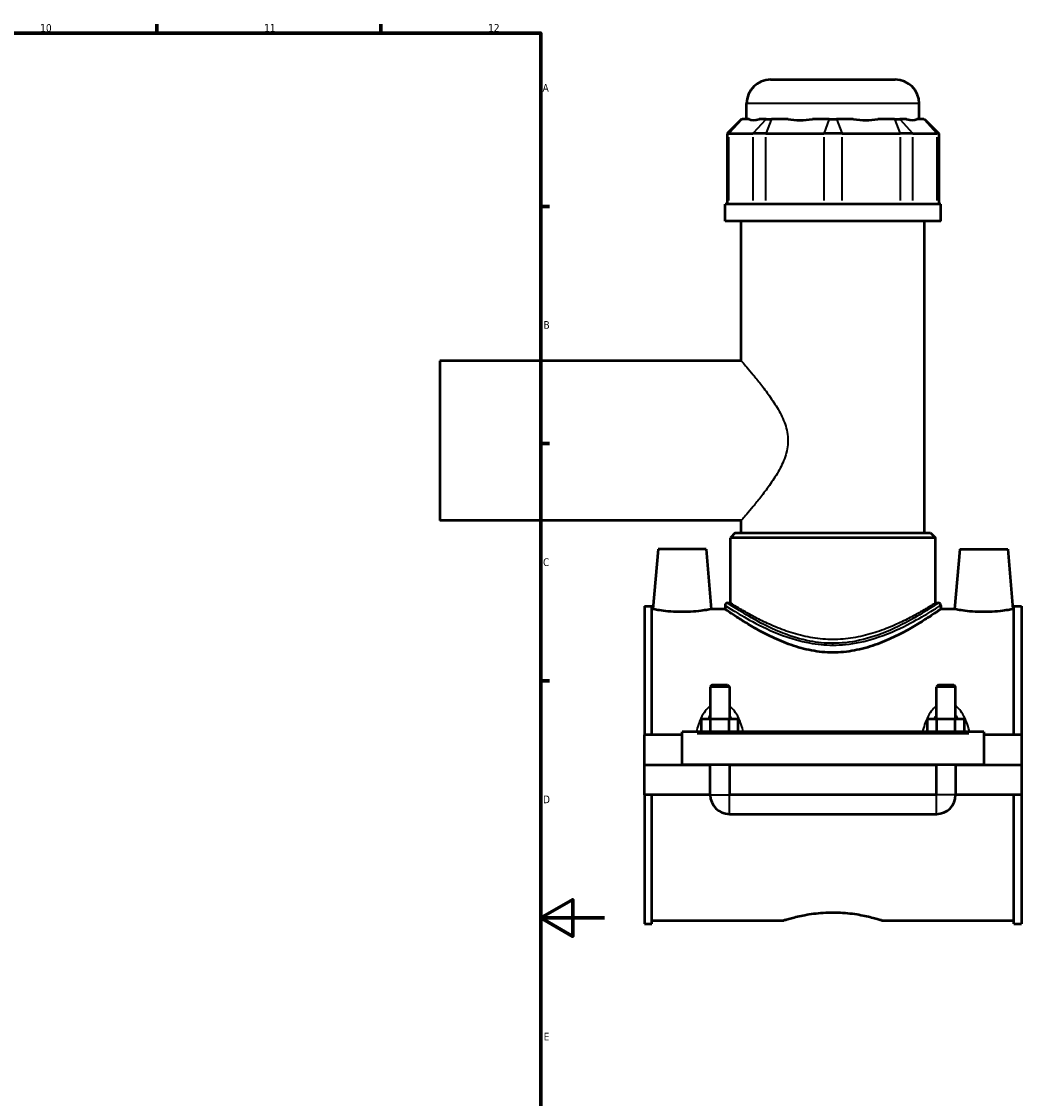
# Model space of a CAD drawing. Header units: millimetres. Extents: x -251 to 971, y -113 to 1138.
# Tile 5 of 6: x 659 to 971, y 241 to 578. Entities that reach past the tile are written whole.
import ezdxf

# ---------------------------------------------------------------- set-up
doc = ezdxf.new("R2010")
doc.units = ezdxf.units.MM
for name, color, linetype, lineweight in [('Border (ANSI)', 7, 'Continuous', 70), ('Visible (ANSI)', 7, 'Continuous', 50), ('Visible Narrow (ANSI)', 7, 'Continuous', 35)]:
    doc.layers.add(name, color=color, linetype=linetype, lineweight=lineweight)
doc.styles.add('Note Text (ANSI)', font='tahoma.ttf')

# ---------------------------------------------------------------- blocks, each defined once
blk = doc.blocks.new('Borders Default Border')
at = {"layer": 'Border (ANSI)'}
for p, q in [((700.83, 574), (700.83, 576.8)), ((770.92, 574), (770.92, 576.8)), ((821, 519.75), (823.8, 519.75)), ((821, 445.5), (823.8, 445.5)), ((821, 371.25), (823.8, 371.25))]:
    blk.add_line(p, q, dxfattribs=at)
at = {"layer": 'Border (ANSI)', "flags": 128}
for points in [[(20, 20), (20, 574), (821, 574), (821, 20), (20, 20)], [(841, 297), (821, 297), (831, 302.77), (831, 291.23), (821, 297)]]:
    blk.add_lwpolyline(points, dxfattribs=at)
at = {"layer": 'Border (ANSI)', "color": 5, "true_color": 0x0000ff, "char_height": 2.4, "attachment_point": 7, "style": 'Note Text (ANSI)'}
for s, insert in [('10', (664.35, 574.35)), ('11', (734.43, 574.4)), ('12', (804.52, 574.4)), ('A', (821.58, 555.68)), ('B', (821.87, 481.43)), ('C', (821.71, 407.13)), ('D', (821.72, 332.93)), ('E', (821.91, 258.68))]:
    blk.add_mtext(s, dxfattribs=dict(at, insert=insert))

msp = doc.modelspace()

# ---------------------------------------------------------------- linework, layer by layer
at = {"layer": 'Visible (ANSI)'}
for p, q in [((892.95, 559.41), (931.95, 559.41)), ((885.45, 547.02), (885.45, 551.91)), ((939.45, 547.02), (939.45, 551.91)), ((883.82, 547.02), (879.32, 542.52)), ((883.82, 547.02), (884.04, 547.02)), ((886.21, 547.02), (884.04, 547.02)), ((891.55, 547.02), (889.38, 547.02)), ((891.55, 547.02), (893.18, 547.02)), ((898.41, 547.02), (893.18, 547.02)), ((911.3, 547.02), (906.06, 547.02)), ((911.3, 547.02), (913.6, 547.02)), ((918.83, 547.02), (913.6, 547.02)), ((931.72, 547.02), (926.48, 547.02)), ((931.72, 547.02), (933.34, 547.02)), ((935.51, 547.02), (933.34, 547.02)), ((940.85, 547.02), (938.68, 547.02)), ((940.85, 547.02), (941.08, 547.02)), ((941.08, 547.02), (945.58, 542.52)), ((879.89, 542.52), (879.32, 542.52)), ((879.32, 542.52), (879.32, 520.47)), ((879.89, 542.52), (887.39, 542.52)), ((891.45, 542.52), (887.39, 542.52)), ((891.45, 542.52), (909.58, 542.52)), ((915.32, 542.52), (909.58, 542.52)), ((915.32, 542.52), (933.44, 542.52)), ((937.5, 542.52), (933.44, 542.52)), ((937.5, 542.52), (945.01, 542.52)), ((945.58, 542.52), (945.01, 542.52)), ((945.58, 542.52), (945.58, 520.47)), ((946.2, 520.47), (878.7, 520.47)), ((878.7, 515.16), (878.7, 520.47)), ((946.2, 515.16), (946.2, 520.47)), ((946.2, 515.16), (878.7, 515.16)), ((883.76, 471.41), (883.76, 515.16)), ((941.14, 417.51), (941.14, 515.16)), ((789.45, 471.41), (789.45, 421.41)), ((883.76, 471.41), (789.45, 471.41)), ((883.76, 421.41), (789.45, 421.41)), ((883.76, 417.51), (883.76, 421.41)), ((881.89, 417.51), (880.39, 416.01)), ((944.51, 416.01), (880.39, 416.01)), ((880.39, 395.61), (880.39, 416.01)), ((881.89, 417.51), (943.01, 417.51)), ((943.01, 417.51), (944.51, 416.01)), ((944.51, 395.61), (944.51, 416.01)), ((857.75, 412.41), (856.11, 393.66)), ((872.75, 412.41), (857.75, 412.41)), ((872.75, 412.41), (874.39, 393.66)), ((952.15, 412.41), (950.51, 393.66)), ((952.15, 412.41), (967.15, 412.41)), ((967.15, 412.41), (968.79, 393.66)), ((853.45, 394.64), (853.45, 354.29)), ((853.45, 394.64), (855.81, 394.64)), ((855.81, 354.29), (855.81, 394.64)), ((878.7, 394.86), (878.7, 393.66)), ((879.45, 395.61), (880.39, 395.61)), ((944.51, 395.61), (945.45, 395.61)), ((946.2, 394.86), (946.2, 393.66)), ((969.09, 354.29), (969.09, 394.64)), ((969.09, 394.64), (971.45, 394.64)), ((971.45, 394.64), (971.45, 354.29)), ((856.11, 393.66), (855.81, 393.66)), ((878.7, 393.66), (874.39, 393.66)), ((950.51, 393.66), (946.2, 393.66)), ((969.09, 393.66), (968.79, 393.66)), ((874.65, 369.96), (874.05, 369.36)), ((880.05, 369.36), (874.05, 369.36)), ((874.05, 369.36), (874.05, 359.29)), ((874.65, 369.96), (879.45, 369.96)), ((879.45, 369.96), (880.05, 369.36)), ((880.05, 369.36), (880.05, 359.29)), ((945.45, 369.96), (944.85, 369.36)), ((950.85, 369.36), (944.85, 369.36)), ((944.85, 359.29), (944.85, 369.36)), ((945.45, 369.96), (950.25, 369.96)), ((950.25, 369.96), (950.85, 369.36)), ((950.85, 359.29), (950.85, 369.36)), ((871.27, 355.29), (871.27, 359.29)), ((871.27, 359.29), (874.16, 359.29)), ((874.16, 355.29), (874.16, 359.29)), ((874.16, 359.29), (879.93, 359.29)), ((879.93, 355.29), (879.93, 359.29)), ((879.93, 359.29), (882.82, 359.29)), ((882.82, 355.29), (882.82, 359.29)), ((942.07, 355.29), (942.07, 359.29)), ((942.07, 359.29), (944.96, 359.29)), ((944.96, 355.29), (944.96, 359.29)), ((944.96, 359.29), (950.73, 359.29)), ((950.73, 355.29), (950.73, 359.29)), ((950.73, 359.29), (953.62, 359.29)), ((953.62, 355.29), (953.62, 359.29)), ((865.25, 354.29), (853.45, 354.29)), ((853.45, 344.96), (853.45, 354.29)), ((865.25, 354.79), (865.25, 355.29)), ((959.65, 355.29), (865.25, 355.29)), ((865.25, 344.96), (865.25, 354.79)), ((959.65, 355.29), (959.65, 354.79)), ((959.65, 354.79), (959.65, 344.96)), ((971.45, 354.29), (959.65, 354.29)), ((971.45, 354.29), (971.45, 344.96)), ((853.45, 344.96), (865.25, 344.96)), ((853.45, 335.54), (853.45, 344.86)), ((874.05, 344.86), (853.45, 344.86)), ((959.65, 344.96), (865.25, 344.96)), ((874.05, 344.96), (874.05, 344.86)), ((874.05, 335.54), (874.05, 344.86)), ((880.05, 344.96), (880.05, 344.86)), ((944.85, 344.86), (880.05, 344.86)), ((880.05, 344.86), (880.05, 335.54)), ((944.85, 344.86), (944.85, 344.96)), ((944.85, 335.54), (944.85, 344.86)), ((950.85, 344.86), (950.85, 344.96)), ((971.45, 344.86), (950.85, 344.86)), ((950.85, 344.86), (950.85, 335.54)), ((959.65, 344.96), (971.45, 344.96)), ((971.45, 344.86), (971.45, 335.54)), ((874.05, 335.54), (853.45, 335.54)), ((853.45, 335.54), (853.45, 295.19)), ((855.81, 295.19), (855.81, 335.54)), ((944.85, 335.54), (880.05, 335.54)), ((971.45, 335.54), (950.85, 335.54)), ((969.09, 295.19), (969.09, 335.54)), ((971.45, 335.54), (971.45, 295.19)), ((880.05, 329.54), (944.85, 329.54)), ((853.45, 295.19), (855.81, 295.19)), ((896.77, 296.16), (855.81, 296.16)), ((969.09, 296.16), (928.13, 296.16)), ((969.09, 295.19), (971.45, 295.19))]:
    msp.add_line(p, q, dxfattribs=at)
for centre, radius, start, end in [((892.95, 551.91), 7.5, 90, 180), ((931.95, 551.91), 7.5, 0, 90), ((879.45, 394.86), 0.75, 90, 180), ((945.45, 394.86), 0.75, 0, 90), ((880.05, 335.54), 6, 180, 270), ((944.85, 335.54), 6, 270, 0)]:
    msp.add_arc(centre, radius, start, end, dxfattribs=at)
for major_axis, ratio, start_param, end_param in [((-26.48, -26.48), 0.198912, 0.042463, 0.350237), ((22.45, 22.45), 0.668179, 3.576754, 3.884528), ((-22.45, 22.45), 0.668179, 2.398657, 2.706431), ((-26.48, 26.48), 0.198912, 2.791356, 3.09913)]:
    msp.add_ellipse((912.45, 573.71), major_axis=major_axis, ratio=ratio, start_param=start_param, end_param=end_param, dxfattribs=at)
for points, knots in [([(865.25, 392.79), (864.09, 392.79), (862.86, 392.83), (860.6, 393), (859.58, 393.12), (857.96, 393.34), (857.26, 393.46), (856.34, 393.62), (856.11, 393.66), (856.11, 393.66)], [2.773281, 2.773281, 2.773281, 2.773281, 3.120289, 3.120289, 3.467297, 3.467297, 3.813609, 3.813609, 4.159921, 4.159921, 4.159921, 4.159921]), ([(874.39, 393.66), (874.39, 393.66), (874.16, 393.62), (873.23, 393.46), (872.53, 393.34), (870.92, 393.12), (869.89, 393), (867.64, 392.83), (866.4, 392.79), (865.25, 392.79)], [6.933202, 6.933202, 6.933202, 6.933202, 7.279514, 7.279514, 7.625826, 7.625826, 7.972834, 7.972834, 8.319842, 8.319842, 8.319842, 8.319842]), ([(912.45, 380.09), (910.22, 380.09), (907.96, 380.31), (903.53, 381.14), (901.37, 381.75), (897.26, 383.18), (895.31, 384.02), (891.7, 385.72), (890.05, 386.6), (887.14, 388.24), (885.76, 389.06), (883.31, 390.58), (882.23, 391.28), (880.49, 392.44), (879.81, 392.9), (878.92, 393.51), (878.7, 393.66), (878.7, 393.66)], [0, 0, 0, 0, 0.669491, 0.669491, 1.338983, 1.338983, 2.008474, 2.008474, 2.677965, 2.677965, 3.338457, 3.338457, 3.998948, 3.998948, 4.659439, 4.659439, 5.31993, 5.31993, 5.31993, 5.31993]), ([(946.2, 393.66), (946.2, 393.66), (945.98, 393.51), (945.09, 392.9), (944.41, 392.44), (942.66, 391.28), (941.58, 390.58), (939.13, 389.06), (937.76, 388.24), (934.85, 386.6), (933.19, 385.72), (929.59, 384.02), (927.64, 383.18), (923.53, 381.75), (921.36, 381.14), (916.94, 380.31), (914.68, 380.09), (912.45, 380.09)], [15.959789, 15.959789, 15.959789, 15.959789, 16.62028, 16.62028, 17.280771, 17.280771, 17.941262, 17.941262, 18.601753, 18.601753, 19.271244, 19.271244, 19.940736, 19.940736, 20.610227, 20.610227, 21.279719, 21.279719, 21.279719, 21.279719]), ([(959.65, 392.79), (958.49, 392.79), (957.26, 392.83), (955, 393), (953.98, 393.12), (952.36, 393.34), (951.66, 393.46), (950.74, 393.62), (950.51, 393.66), (950.51, 393.66)], [0, 0, 0, 0, 0.347008, 0.347008, 0.694017, 0.694017, 1.040329, 1.040329, 1.38664, 1.38664, 1.38664, 1.38664]), ([(968.79, 393.66), (968.79, 393.66), (968.56, 393.62), (967.63, 393.46), (966.93, 393.34), (965.32, 393.12), (964.29, 393), (962.04, 392.83), (960.8, 392.79), (959.65, 392.79)], [4.159921, 4.159921, 4.159921, 4.159921, 4.506233, 4.506233, 4.852545, 4.852545, 5.199553, 5.199553, 5.546561, 5.546561, 5.546561, 5.546561]), ([(896.77, 296.16), (896.77, 296.16), (896.86, 296.2), (897.26, 296.32), (897.57, 296.42), (898.37, 296.66), (898.87, 296.8), (900.02, 297.11), (900.67, 297.28), (902.74, 297.77), (904.5, 298.11), (907.39, 298.49), (908.4, 298.59), (910.43, 298.72), (911.46, 298.76), (912.45, 298.76)], [7.142932, 7.142932, 7.142932, 7.142932, 7.440495, 7.440495, 7.738058, 7.738058, 8.035621, 8.035621, 8.333184, 8.333184, 8.928547, 8.928547, 9.226228, 9.226228, 9.52391, 9.52391, 9.52391, 9.52391]), ([(912.45, 298.76), (913.44, 298.76), (914.46, 298.72), (916.5, 298.59), (917.5, 298.49), (920.4, 298.11), (922.15, 297.77), (924.23, 297.28), (924.88, 297.11), (926.03, 296.8), (926.52, 296.66), (927.33, 296.42), (927.63, 296.32), (928.03, 296.2), (928.13, 296.16), (928.13, 296.16)], [0, 0, 0, 0, 0.297682, 0.297682, 0.595363, 0.595363, 1.190726, 1.190726, 1.488289, 1.488289, 1.785852, 1.785852, 2.083415, 2.083415, 2.380977, 2.380977, 2.380977, 2.380977])]:
    msp.add_open_spline(points, degree=3, knots=knots, dxfattribs=at)
at = {"layer": 'Visible Narrow (ANSI)'}
for p, q in [((939.12, 551.91), (885.78, 551.91)), ((883.84, 546.8), (880.09, 542.75)), ((891.34, 546.8), (887.6, 542.75)), ((893.09, 546.8), (891.54, 542.75)), ((911.21, 546.8), (909.66, 542.75)), ((913.68, 546.8), (915.23, 542.75)), ((931.81, 546.8), (933.36, 542.75)), ((933.55, 546.8), (937.29, 542.75)), ((941.06, 546.8), (944.8, 542.75)), ((879.89, 521.58), (879.89, 541.42)), ((887.39, 541.42), (887.39, 521.58)), ((891.45, 521.58), (891.45, 541.42)), ((909.58, 541.42), (909.58, 521.58)), ((915.32, 521.58), (915.32, 541.42)), ((933.44, 541.42), (933.44, 521.58)), ((937.5, 521.58), (937.5, 541.42)), ((945.01, 541.42), (945.01, 521.58)), ((869.97, 354.79), (954.93, 354.79)), ((874.08, 335.54), (880.01, 335.54)), ((880.05, 329.58), (880.05, 335.5)), ((944.85, 329.58), (944.85, 335.5)), ((950.81, 335.54), (944.88, 335.54))]:
    msp.add_line(p, q, dxfattribs=at)
msp.add_ellipse((912.45, 382.41), major_axis=(0, 0.75), ratio=0.000202, start_param=4.754844, end_param=5.519032, dxfattribs=at)
for points, knots in [([(883.76, 471.41), (883.76, 471.41), (883.91, 471.24), (884.5, 470.56), (884.95, 470.04), (886.07, 468.73), (886.75, 467.93), (888.23, 466.13), (889.04, 465.13), (890.71, 462.99), (891.64, 461.77), (893.51, 459.13), (894.45, 457.71), (896.15, 454.72), (896.92, 453.16), (898.04, 449.89), (898.38, 448.19), (898.38, 446.41)], [12.426806, 12.426806, 12.426806, 12.426806, 12.929702, 12.929702, 13.432599, 13.432599, 13.935496, 13.935496, 14.438393, 14.438393, 14.971063, 14.971063, 15.503733, 15.503733, 16.036404, 16.036404, 16.569074, 16.569074, 16.569074, 16.569074]), ([(898.38, 446.41), (898.38, 444.64), (898.04, 442.94), (896.92, 439.67), (896.15, 438.11), (894.45, 435.12), (893.51, 433.7), (891.64, 431.06), (890.71, 429.84), (889.04, 427.7), (888.23, 426.7), (886.75, 424.9), (886.07, 424.1), (884.95, 422.78), (884.5, 422.27), (883.91, 421.59), (883.76, 421.41), (883.76, 421.41)], [0, 0, 0, 0, 0.53267, 0.53267, 1.065341, 1.065341, 1.598011, 1.598011, 2.130681, 2.130681, 2.633578, 2.633578, 3.136475, 3.136475, 3.639372, 3.639372, 4.142269, 4.142269, 4.142269, 4.142269]), ([(878.7, 394.86), (878.7, 394.86), (878.7, 394.86), (878.75, 394.83), (879.65, 394.24), (882.73, 392.34), (884.8, 391.1), (889.96, 388.33), (893.12, 386.78), (899.28, 384.49), (902.1, 383.65), (907.47, 382.66), (909.96, 382.41), (912.45, 382.41)], [-15.888583, -15.888583, -15.888583, -15.888583, -15.851161, -15.851161, -14.601792, -14.601792, -13.443092, -13.443092, -12.212055, -12.212055, -11.314917, -11.314917, -10.591957, -10.591957, -10.591957, -10.591957]), ([(912.45, 382.97), (910.01, 382.97), (907.58, 383.22), (902.33, 384.23), (899.57, 385.09), (893.55, 387.41), (890.46, 388.98), (885.41, 391.79), (883.39, 393.05), (880.38, 394.98), (879.5, 395.58), (879.45, 395.61), (879.45, 395.61), (879.45, 395.61)], [10.591957, 10.591957, 10.591957, 10.591957, 11.314917, 11.314917, 12.212055, 12.212055, 13.443092, 13.443092, 14.601792, 14.601792, 15.851161, 15.851161, 15.888583, 15.888583, 15.888583, 15.888583]), ([(912.45, 384.19), (910.35, 384.19), (908.22, 384.36), (904.03, 385.03), (901.97, 385.52), (898.05, 386.7), (896.19, 387.39), (892.75, 388.83), (891.17, 389.57), (888.39, 390.96), (887.08, 391.66), (884.75, 392.97), (883.73, 393.57), (882.07, 394.56), (881.43, 394.96), (880.59, 395.48), (880.39, 395.61), (880.39, 395.61)], [0, 0, 0, 0, 0.628361, 0.628361, 1.256722, 1.256722, 1.885083, 1.885083, 2.513444, 2.513444, 3.136536, 3.136536, 3.759628, 3.759628, 4.38272, 4.38272, 5.005812, 5.005812, 5.005812, 5.005812]), ([(945.45, 395.61), (945.45, 395.61), (945.31, 395.53), (944.5, 394.99), (943.39, 394.24), (940.09, 392.18), (937.81, 390.81), (932.24, 387.88), (928.86, 386.3), (922.34, 384.19), (919.37, 383.49), (915.03, 383.04), (913.74, 382.97), (912.45, 382.97)], [26.480543, 26.480543, 26.480543, 26.480543, 26.985869, 26.985869, 28.045567, 28.045567, 29.213512, 29.213512, 30.475154, 30.475154, 31.394538, 31.394538, 31.775871, 31.775871, 31.775871, 31.775871]), ([(944.51, 395.61), (944.51, 395.61), (944.31, 395.48), (943.46, 394.96), (942.83, 394.56), (941.17, 393.57), (940.15, 392.97), (937.82, 391.66), (936.5, 390.96), (933.72, 389.57), (932.15, 388.83), (928.71, 387.39), (926.85, 386.7), (922.93, 385.52), (920.87, 385.03), (916.68, 384.36), (914.54, 384.19), (912.45, 384.19)], [15.017435, 15.017435, 15.017435, 15.017435, 15.640527, 15.640527, 16.263618, 16.263618, 16.88671, 16.88671, 17.509802, 17.509802, 18.138163, 18.138163, 18.766524, 18.766524, 19.394885, 19.394885, 20.023246, 20.023246, 20.023246, 20.023246]), ([(912.45, 382.41), (913.77, 382.41), (915.09, 382.48), (919.52, 382.92), (922.56, 383.61), (929.23, 385.69), (932.69, 387.24), (938.39, 390.13), (940.71, 391.48), (944.09, 393.51), (945.23, 394.24), (946.06, 394.78), (946.2, 394.86), (946.2, 394.86)], [-31.775871, -31.775871, -31.775871, -31.775871, -31.394538, -31.394538, -30.475154, -30.475154, -29.213512, -29.213512, -28.045567, -28.045567, -26.985869, -26.985869, -26.480543, -26.480543, -26.480543, -26.480543]), ([(874.05, 363.35), (873.73, 363.12), (873.44, 362.86), (872.64, 362.04), (872.19, 361.43), (871.3, 359.95), (870.89, 359.04), (870.27, 357.35), (870.03, 356.58), (869.79, 355.62), (869.75, 355.46), (869.71, 355.29)], [-1.3180655, -1.3180655, -1.3180655, -1.3180655, -1.2004014, -1.2004014, -0.9776284, -0.9776284, -0.6888779, -0.6888779, -0.4569712, -0.4569712, -0.4081758, -0.4081758, -0.4081758, -0.4081758]), ([(884.38, 355.29), (884.34, 355.46), (884.3, 355.62), (884.06, 356.58), (883.83, 357.35), (883.21, 359.04), (882.8, 359.95), (881.9, 361.43), (881.46, 362.04), (880.66, 362.86), (880.36, 363.12), (880.05, 363.35)], [-2.8743225, -2.8743225, -2.8743225, -2.8743225, -2.825527, -2.825527, -2.5936204, -2.5936204, -2.3048698, -2.3048698, -2.0820968, -2.0820968, -1.9644328, -1.9644328, -1.9644328, -1.9644328]), ([(944.85, 363.35), (944.53, 363.12), (944.24, 362.86), (943.44, 362.04), (942.99, 361.43), (942.1, 359.95), (941.69, 359.04), (941.07, 357.35), (940.83, 356.58), (940.59, 355.62), (940.55, 355.46), (940.51, 355.29)], [-1.3183327, -1.3183327, -1.3183327, -1.3183327, -1.2006686, -1.2006686, -0.9778921, -0.9778921, -0.6891423, -0.6891423, -0.4572349, -0.4572349, -0.4084429, -0.4084429, -0.4084429, -0.4084429]), ([(955.18, 355.29), (955.14, 355.46), (955.1, 355.62), (954.86, 356.58), (954.63, 357.35), (954.01, 359.04), (953.6, 359.95), (952.7, 361.43), (952.26, 362.04), (951.46, 362.86), (951.16, 363.12), (950.85, 363.35)], [-2.8745898, -2.8745898, -2.8745898, -2.8745898, -2.8257978, -2.8257978, -2.5938904, -2.5938904, -2.3051406, -2.3051406, -2.0823641, -2.0823641, -1.9647, -1.9647, -1.9647, -1.9647]), ([(873.43, 359.29), (873.47, 359.38), (873.51, 359.48), (873.7, 359.92), (873.87, 360.25), (874.05, 360.57)], [0.9435823, 0.9435823, 0.9435823, 0.9435823, 0.9776284, 0.9776284, 1.1077881, 1.1077881, 1.1077881, 1.1077881]), ([(880.05, 360.57), (880.23, 360.25), (880.39, 359.92), (880.58, 359.48), (880.62, 359.38), (880.66, 359.29)], [2.1747102, 2.1747102, 2.1747102, 2.1747102, 2.3048698, 2.3048698, 2.3389159, 2.3389159, 2.3389159, 2.3389159]), ([(944.23, 359.29), (944.27, 359.38), (944.31, 359.48), (944.5, 359.92), (944.67, 360.25), (944.85, 360.57)], [0.9438495, 0.9438495, 0.9438495, 0.9438495, 0.9778921, 0.9778921, 1.1080553, 1.1080553, 1.1080553, 1.1080553]), ([(950.85, 360.57), (951.03, 360.25), (951.19, 359.92), (951.38, 359.48), (951.42, 359.38), (951.46, 359.29)], [2.1749774, 2.1749774, 2.1749774, 2.1749774, 2.3051406, 2.3051406, 2.3391832, 2.3391832, 2.3391832, 2.3391832])]:
    msp.add_open_spline(points, degree=3, knots=knots, dxfattribs=at)

# ---------------------------------------------------------------- block references
msp.add_blockref('Borders Default Border', (0, 0))

doc.saveas('drawing.dxf')
